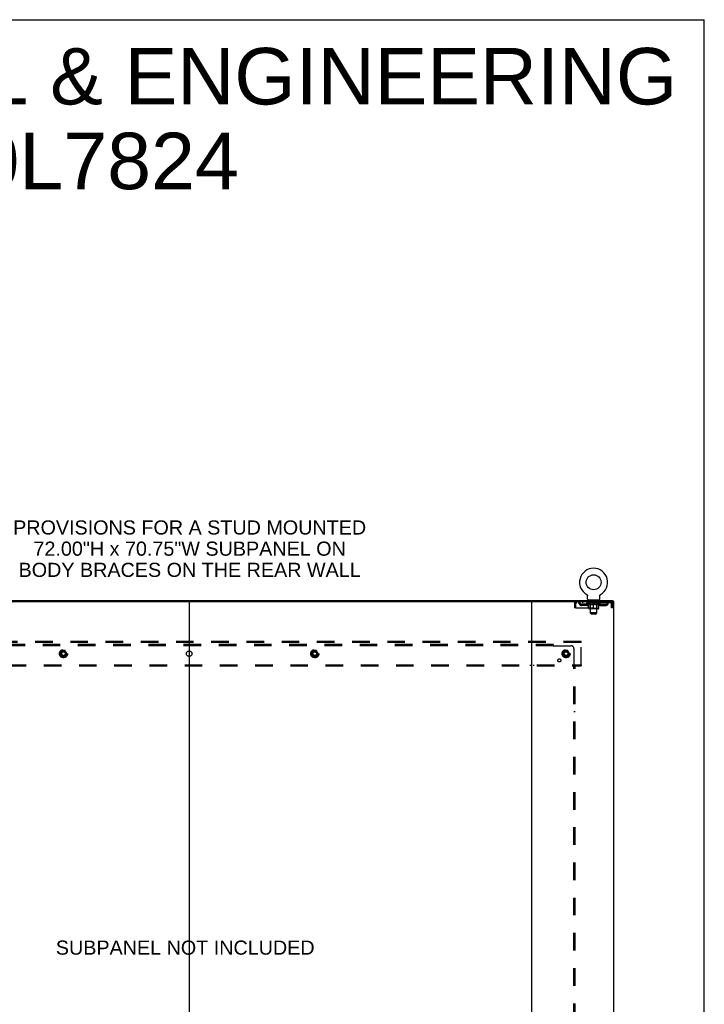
# Model space of a CAD drawing. Header units: inches. Extents: x 0 to 293, y 0 to 190.
# Tile 75 of 75: x 230 to 293, y 100 to 190. Entities that reach past the tile are written whole.
import ezdxf

# ---------------------------------------------------------------- set-up
doc = ezdxf.new("R2010")
doc.units = ezdxf.units.IN
doc.header["$LTSCALE"] = 16.12069
doc.header["$MEASUREMENT"] = 0
doc.linetypes.add('DOT', pattern=[0.2, 0.1, -0.1])
doc.linetypes.add('HIDDEN', pattern=[0.2, 0.1, -0.1])
doc.layers.get('0').update_dxf_attribs({"linetype": 'CONTINUOUS'})
for name, color, linetype in [('DEFAULT_2', 8, 'HIDDEN'), ('DIMENSIONS', 7, 'CONTINUOUS'), ('SUBPANEL', 7, 'CONTINUOUS')]:
    doc.layers.add(name, color=color, linetype=linetype)
doc.styles.get("Standard").update_dxf_attribs({"font": 'arial.ttf'})

msp = doc.modelspace()

# ---------------------------------------------------------------- linework, layer by layer
at = {"color": 7, "linetype": 'Continuous'}
for p, q in [((0, 189.655), (293.103, 189.655)), ((293.103, 0), (293.103, 189.655)), ((282.339, 137.027), (282.339, 137.027)), ((282.339, 137.027), (282.343, 137.025)), ((282.341, 137.026), (282.34, 137.027)), ((282.343, 137.025), (282.347, 137.022)), ((282.347, 137.022), (282.352, 137.019)), ((283.596, 137.019), (283.601, 137.022)), ((283.601, 137.022), (283.605, 137.025)), ((283.601, 137.022), (283.602, 137.023)), ((283.605, 137.025), (283.609, 137.027)), ((283.608, 137.027), (283.607, 137.026)), ((214.519, 136.385), (277.387, 136.385)), ((245.953, 136.385), (245.953, 56.593)), ((282.351, 137.019), (282.356, 137.016)), ((282.356, 137.016), (282.36, 137.013)), ((282.359, 137.013), (282.363, 137.01)), ((282.363, 137.01), (282.367, 137.006)), ((282.367, 137.006), (282.371, 137.003)), ((282.371, 137.003), (282.374, 136.999)), ((282.374, 136.999), (282.378, 136.995)), ((282.377, 136.995), (282.381, 136.991)), ((282.381, 136.991), (282.384, 136.987)), ((282.384, 136.987), (282.387, 136.983)), ((282.387, 136.983), (282.39, 136.979)), ((282.389, 136.979), (282.392, 136.974)), ((282.392, 136.974), (282.395, 136.97)), ((282.395, 136.97), (282.397, 136.965)), ((282.397, 136.965), (282.399, 136.961)), ((282.399, 136.961), (282.401, 136.956)), ((282.401, 136.956), (282.403, 136.951)), ((282.403, 136.951), (282.405, 136.947)), ((282.405, 136.947), (282.406, 136.942)), ((282.406, 136.942), (282.407, 136.937)), ((282.407, 136.937), (282.408, 136.932)), ((282.408, 136.932), (282.409, 136.927)), ((282.409, 136.927), (282.41, 136.922)), ((282.411, 136.907), (282.412, 136.902)), ((282.412, 136.588), (282.412, 136.902)), ((282.474, 136.519), (282.474, 136.489)), ((283.474, 136.519), (282.474, 136.519)), ((283.474, 136.519), (283.474, 136.489)), ((283.537, 136.917), (283.538, 136.922)), ((283.537, 136.588), (283.537, 136.902)), ((283.538, 136.922), (283.539, 136.927)), ((283.539, 136.927), (283.54, 136.932)), ((283.54, 136.932), (283.541, 136.937)), ((283.541, 136.937), (283.542, 136.942)), ((283.542, 136.942), (283.544, 136.947)), ((283.544, 136.947), (283.545, 136.951)), ((283.545, 136.951), (283.547, 136.956)), ((283.547, 136.956), (283.549, 136.961)), ((283.549, 136.961), (283.551, 136.965)), ((283.551, 136.965), (283.553, 136.97)), ((283.553, 136.97), (283.556, 136.974)), ((283.556, 136.974), (283.559, 136.979)), ((283.559, 136.979), (283.561, 136.983)), ((283.561, 136.983), (283.564, 136.987)), ((283.564, 136.987), (283.567, 136.991)), ((283.567, 136.991), (283.571, 136.995)), ((283.57, 136.995), (283.574, 136.999)), ((283.574, 136.999), (283.577, 137.003)), ((283.577, 137.003), (283.581, 137.006)), ((283.581, 137.006), (283.585, 137.01)), ((283.585, 137.01), (283.589, 137.013)), ((283.588, 137.013), (283.593, 137.016)), ((283.592, 137.016), (283.597, 137.019)), ((284.776, 136.385), (284.776, 136.489))]:
    msp.add_line(p, q, dxfattribs=at)
at = {"color": 3, "linetype": 'Continuous'}
for p, q in [((207.13, 136.489), (284.776, 136.489)), ((277.328, 56.593), (277.328, 136.385)), ((277.387, 136.385), (284.828, 136.385)), ((284.828, 56.593), (284.828, 136.385))]:
    msp.add_line(p, q, dxfattribs=at)
at = {"color": 7, "linetype": 'Continuous'}
for points in [[(282.41, 136.922), (282.411, 136.917), (282.411, 136.912), (282.411, 136.907)], [(283.537, 136.902), (283.537, 136.907), (283.537, 136.912), (283.537, 136.917)], [(283.537, 136.902), (283.537, 136.907), (283.537, 136.912)]]:
    msp.add_lwpolyline(points, dxfattribs=at)
msp.add_circle((282.974, 138.147), 0.688, dxfattribs=at)
for centre, radius, start, end in [((282.974, 138.147), 1.288, 299.50527, 240.49473), ((282.481, 136.588), 0.069, 180, 265), ((283.468, 136.588), 0.069, 275, 360)]:
    msp.add_arc(centre, radius, start, end, dxfattribs=at)
at = {"layer": 'DEFAULT_2', "color": 8, "linetype": 'HIDDEN'}
for p, q in [((282.346, 137.023), (282.347, 137.022)), ((283.609, 137.027), (283.609, 137.027)), ((281.224, 136.218), (281.224, 135.823)), ((281.224, 136.218), (281.328, 136.218)), ((281.328, 136.218), (281.328, 135.823)), ((281.358, 135.823), (281.358, 136.218)), ((281.391, 136.385), (281.391, 136.281)), ((284.557, 136.281), (281.391, 136.281)), ((281.859, 136.03), (281.859, 136.134)), ((282.342, 136.134), (281.859, 136.134)), ((281.943, 136.385), (281.943, 136.281)), ((282.109, 136.03), (282.109, 136.134)), ((282.341, 136.234), (282.341, 136.281)), ((283.607, 136.234), (282.341, 136.234)), ((282.5, 136.123), (282.341, 136.234)), ((282.35, 136.274), (282.35, 136.281)), ((282.359, 136.271), (282.359, 136.275)), ((282.359, 136.271), (283.589, 136.271)), ((282.368, 136.271), (282.368, 136.275)), ((282.369, 136.271), (282.369, 136.275)), ((282.379, 136.274), (282.379, 136.281)), ((282.395, 136.271), (282.395, 136.275)), ((282.397, 136.271), (282.397, 136.275)), ((282.426, 136.274), (282.426, 136.281)), ((282.44, 136.271), (282.44, 136.275)), ((282.443, 136.271), (282.443, 136.275)), ((282.647, 136.274), (282.446, 136.274)), ((282.489, 136.274), (282.489, 136.281)), ((282.49, 136.271), (282.49, 136.274)), ((282.491, 136.271), (282.491, 136.274)), ((282.494, 136.271), (282.494, 136.274)), ((282.5, 136.123), (282.511, 136.123)), ((282.501, 136.271), (282.501, 136.275)), ((282.501, 136.271), (282.501, 136.274)), ((282.505, 136.271), (282.505, 136.275)), ((282.508, 136.271), (282.508, 136.275)), ((282.511, 135.76), (282.511, 136.166)), ((282.512, 136.271), (282.512, 136.274)), ((282.527, 136.271), (282.527, 136.274)), ((282.537, 136.281), (282.537, 136.385)), ((282.545, 136.271), (282.545, 136.277)), ((282.545, 136.271), (282.545, 136.274)), ((282.566, 136.271), (282.566, 136.274)), ((282.567, 136.274), (282.567, 136.281)), ((282.571, 136.519), (282.571, 136.489)), ((282.577, 136.271), (282.577, 136.275)), ((282.581, 136.271), (282.581, 136.275)), ((282.59, 136.271), (282.59, 136.274)), ((282.601, 136.271), (282.601, 136.278)), ((282.609, 136.429), (282.609, 136.509)), ((282.617, 136.271), (282.617, 136.274)), ((282.679, 136.419), (282.619, 136.419)), ((282.62, 136.271), (282.62, 136.274)), ((282.647, 136.271), (282.647, 136.274)), ((282.714, 136.274), (282.652, 136.274)), ((282.653, 136.123), (282.833, 136.123)), ((282.657, 136.274), (282.657, 136.281)), ((282.661, 135.763), (282.661, 136.231)), ((282.664, 136.271), (282.664, 136.275)), ((282.669, 136.271), (282.669, 136.275)), ((282.674, 135.338), (282.674, 136.409)), ((282.675, 136.271), (282.675, 136.28)), ((282.679, 136.271), (282.679, 136.274)), ((282.69, 136.271), (282.69, 136.274)), ((282.714, 136.271), (282.714, 136.274)), ((282.789, 136.274), (282.73, 136.274)), ((282.75, 136.271), (282.75, 136.274)), ((282.757, 136.274), (282.757, 136.281)), ((282.761, 136.271), (282.761, 136.275)), ((282.764, 136.271), (282.764, 136.28)), ((282.766, 136.271), (282.766, 136.275)), ((282.774, 136.271), (282.774, 136.275)), ((282.789, 136.271), (282.789, 136.274)), ((282.87, 136.274), (282.815, 136.274)), ((282.828, 136.271), (282.828, 136.274)), ((282.86, 136.274), (282.937, 136.279)), ((282.864, 136.274), (282.864, 136.281)), ((282.865, 136.281), (282.864, 136.281)), ((282.865, 136.275), (282.865, 136.281)), ((282.865, 136.271), (282.865, 136.275)), ((282.868, 136.271), (282.868, 136.275)), ((282.87, 136.271), (282.87, 136.275)), ((282.87, 136.271), (282.87, 136.274)), ((282.905, 136.274), (282.97, 136.274)), ((282.911, 136.271), (282.911, 136.274)), ((282.916, 136.274), (282.916, 136.278)), ((282.937, 136.274), (282.937, 136.279)), ((282.953, 136.271), (282.953, 136.274)), ((282.971, 136.275), (282.971, 136.275)), ((282.971, 136.271), (282.971, 136.275)), ((282.971, 136.271), (282.971, 136.275)), ((282.974, 136.274), (282.974, 136.281)), ((282.974, 136.281), (283.088, 136.274)), ((282.974, 135.723), (282.974, 136.167)), ((282.977, 136.271), (282.977, 136.275)), ((282.977, 136.271), (282.977, 136.275)), ((282.977, 136.275), (282.977, 136.275)), ((282.995, 136.271), (282.995, 136.274)), ((282.995, 136.274), (283.043, 136.274)), ((283.038, 136.271), (283.038, 136.274)), ((283.078, 136.271), (283.078, 136.275)), ((283.079, 136.271), (283.079, 136.274)), ((283.079, 136.274), (283.133, 136.274)), ((283.08, 136.271), (283.08, 136.275)), ((283.083, 136.281), (283.084, 136.281)), ((283.083, 136.275), (283.083, 136.281)), ((283.083, 136.271), (283.083, 136.275)), ((283.084, 136.274), (283.084, 136.281)), ((283.115, 136.123), (283.295, 136.123)), ((283.12, 136.271), (283.12, 136.274)), ((283.159, 136.271), (283.159, 136.274)), ((283.159, 136.274), (283.218, 136.274)), ((283.174, 136.271), (283.174, 136.275)), ((283.182, 136.271), (283.182, 136.275)), ((283.185, 136.271), (283.185, 136.28)), ((283.187, 136.271), (283.187, 136.275)), ((283.191, 136.274), (283.191, 136.281)), ((283.198, 136.271), (283.198, 136.274)), ((283.234, 136.271), (283.234, 136.274)), ((283.234, 136.274), (283.296, 136.274)), ((283.258, 136.271), (283.258, 136.274)), ((283.329, 136.419), (283.269, 136.419)), ((283.269, 136.271), (283.269, 136.274)), ((283.273, 136.271), (283.273, 136.28)), ((283.274, 135.338), (283.274, 136.409)), ((283.279, 136.271), (283.279, 136.275)), ((283.284, 136.271), (283.284, 136.275)), ((283.287, 135.763), (283.287, 136.231)), ((283.291, 136.274), (283.291, 136.281)), ((283.301, 136.271), (283.301, 136.274)), ((283.301, 136.274), (283.502, 136.274)), ((283.328, 136.271), (283.328, 136.274)), ((283.331, 136.271), (283.331, 136.274)), ((283.339, 136.429), (283.339, 136.509)), ((283.347, 136.271), (283.347, 136.278)), ((283.358, 136.271), (283.358, 136.274)), ((283.367, 136.271), (283.367, 136.275)), ((283.371, 136.271), (283.371, 136.275)), ((283.377, 136.519), (283.377, 136.489)), ((283.381, 136.274), (283.381, 136.281)), ((283.383, 136.271), (283.383, 136.274)), ((283.403, 136.271), (283.403, 136.277)), ((283.403, 136.271), (283.403, 136.274)), ((283.412, 136.281), (283.412, 136.385)), ((283.421, 136.271), (283.421, 136.274)), ((283.436, 136.271), (283.436, 136.274)), ((283.438, 135.76), (283.438, 136.166)), ((283.438, 136.123), (283.448, 136.123)), ((283.44, 136.271), (283.44, 136.275)), ((283.443, 136.271), (283.443, 136.275)), ((283.447, 136.271), (283.447, 136.275)), ((283.447, 136.271), (283.447, 136.274)), ((283.448, 136.123), (283.607, 136.234)), ((283.454, 136.271), (283.454, 136.274)), ((283.457, 136.271), (283.457, 136.274)), ((283.458, 136.271), (283.458, 136.274)), ((283.459, 136.274), (283.459, 136.281)), ((283.505, 136.271), (283.505, 136.275)), ((283.508, 136.271), (283.508, 136.275)), ((283.522, 136.274), (283.522, 136.281)), ((283.551, 136.271), (283.551, 136.275)), ((283.553, 136.271), (283.553, 136.275)), ((283.569, 136.274), (283.569, 136.281)), ((283.579, 136.271), (283.579, 136.275)), ((283.58, 136.271), (283.58, 136.275)), ((283.589, 136.271), (283.589, 136.275)), ((283.598, 136.274), (283.598, 136.281)), ((283.606, 136.134), (284.089, 136.134)), ((283.607, 136.234), (283.607, 136.281)), ((283.839, 136.03), (283.839, 136.134)), ((284.005, 136.385), (284.005, 136.281)), ((284.089, 136.03), (284.089, 136.134)), ((284.557, 136.385), (284.557, 136.281)), ((284.585, 136.232), (284.59, 136.218)), ((284.59, 136.218), (284.59, 135.823)), ((284.724, 136.218), (284.62, 136.218)), ((284.62, 135.823), (284.62, 136.218)), ((284.724, 135.823), (284.724, 136.218)), ((281.328, 135.823), (281.224, 135.823)), ((281.358, 135.823), (284.59, 135.823)), ((282.342, 136.03), (281.859, 136.03)), ((283.4, 135.723), (282.548, 135.723)), ((282.661, 135.763), (282.621, 135.723)), ((283.287, 135.763), (282.661, 135.763)), ((283.274, 135.338), (282.674, 135.338)), ((282.743, 135.269), (282.674, 135.338)), ((282.743, 135.269), (283.205, 135.269)), ((283.205, 135.269), (283.274, 135.338)), ((283.287, 135.763), (283.327, 135.723)), ((283.606, 136.03), (284.089, 136.03)), ((284.724, 135.823), (284.62, 135.823)), ((281.828, 132.739), (210.078, 132.739)), ((281.828, 132.635), (210.078, 132.635)), ((245.803, 132.739), (245.803, 132.635)), ((246.103, 132.635), (246.103, 132.739)), ((277.178, 132.739), (277.178, 132.635)), ((277.478, 132.739), (277.478, 132.635)), ((281.828, 132.635), (281.828, 132.739)), ((281.828, 130.593), (281.828, 132.635)), ((234.29, 131.887), (234.135, 131.619)), ((234.607, 131.892), (234.299, 131.892)), ((234.771, 131.619), (234.616, 131.887)), ((257.29, 131.887), (257.135, 131.619)), ((257.607, 131.892), (257.299, 131.892)), ((257.771, 131.619), (257.616, 131.887)), ((280.29, 131.887), (280.135, 131.619)), ((280.607, 131.892), (280.299, 131.892)), ((280.771, 131.619), (280.616, 131.887)), ((234.135, 131.609), (234.29, 131.342)), ((234.607, 131.337), (234.299, 131.337)), ((234.616, 131.342), (234.771, 131.609)), ((257.135, 131.609), (257.29, 131.342)), ((257.607, 131.337), (257.299, 131.337)), ((257.616, 131.342), (257.771, 131.609)), ((280.135, 131.609), (280.29, 131.342)), ((280.607, 131.337), (280.299, 131.337)), ((280.616, 131.342), (280.771, 131.609)), ((210.078, 130.593), (281.828, 130.593)), ((210.078, 130.489), (281.828, 130.489)), ((245.803, 130.593), (245.803, 130.489)), ((246.103, 130.593), (246.103, 130.489)), ((277.178, 130.593), (277.178, 130.489)), ((277.478, 130.593), (277.478, 130.489)), ((281.828, 130.593), (281.828, 130.489))]:
    msp.add_line(p, q, dxfattribs=at)
for points in [[(281.391, 136.385), (281.389, 136.384), (281.386, 136.381), (281.384, 136.376), (281.382, 136.369), (281.379, 136.36), (281.377, 136.349), (281.375, 136.336), (281.372, 136.322), (281.37, 136.307), (281.367, 136.291), (281.365, 136.273), (281.363, 136.255), (281.36, 136.237), (281.358, 136.218)], [(281.391, 136.281), (281.389, 136.281), (281.386, 136.28), (281.384, 136.278), (281.382, 136.275), (281.379, 136.271), (281.377, 136.267), (281.375, 136.263), (281.372, 136.257), (281.37, 136.252), (281.367, 136.245), (281.365, 136.239), (281.363, 136.232), (281.358, 136.218)], [(282.66, 136.123), (282.636, 136.127), (282.611, 136.133), (282.586, 136.14), (282.561, 136.147), (282.536, 136.156), (282.511, 136.166)], [(282.511, 136.165), (282.535, 136.156), (282.559, 136.147), (282.583, 136.14), (282.606, 136.133), (282.63, 136.127), (282.653, 136.123)], [(282.974, 136.167), (282.948, 136.157), (282.922, 136.148), (282.897, 136.14), (282.872, 136.133), (282.848, 136.127), (282.823, 136.123)], [(282.833, 136.123), (282.856, 136.128), (282.879, 136.133), (282.903, 136.14), (282.926, 136.147), (282.95, 136.156), (282.974, 136.165)], [(283.125, 136.123), (283.1, 136.127), (283.075, 136.133), (283.05, 136.14), (283.025, 136.148), (283, 136.157), (282.974, 136.167)], [(282.974, 136.165), (282.998, 136.155), (283.022, 136.147), (283.046, 136.14), (283.069, 136.133), (283.092, 136.127), (283.115, 136.123)], [(283.438, 136.166), (283.412, 136.156), (283.386, 136.147), (283.361, 136.14), (283.337, 136.133), (283.312, 136.127), (283.288, 136.123)], [(283.295, 136.123), (283.319, 136.128), (283.342, 136.133), (283.366, 136.14), (283.389, 136.147), (283.413, 136.156), (283.438, 136.165)], [(284.562, 136.381), (284.559, 136.384), (284.557, 136.385)], [(284.569, 136.271), (284.566, 136.275), (284.564, 136.278), (284.562, 136.28), (284.559, 136.281), (284.557, 136.281)], [(284.562, 136.381), (284.564, 136.376), (284.566, 136.369), (284.569, 136.36), (284.571, 136.349), (284.574, 136.336), (284.576, 136.322), (284.578, 136.307), (284.581, 136.291), (284.583, 136.273), (284.585, 136.255), (284.588, 136.237), (284.59, 136.218)], [(284.569, 136.271), (284.571, 136.267), (284.574, 136.263), (284.576, 136.257), (284.578, 136.252), (284.581, 136.245), (284.583, 136.239), (284.585, 136.232)]]:
    msp.add_lwpolyline(points, dxfattribs=at)
for centre, radius in [((234.453, 131.614), 0.372), ((234.453, 131.614), 0.356), ((234.453, 131.614), 0.312), ((234.453, 131.614), 0.204), ((234.453, 131.614), 0.188), ((234.453, 131.614), 0.183), ((234.453, 131.614), 0.165), ((257.453, 131.614), 0.372), ((257.453, 131.614), 0.356), ((257.453, 131.614), 0.312), ((257.453, 131.614), 0.204), ((257.453, 131.614), 0.188), ((257.453, 131.614), 0.183), ((257.453, 131.614), 0.165), ((280.453, 131.614), 0.372), ((280.453, 131.614), 0.356), ((280.453, 131.614), 0.312), ((280.453, 131.614), 0.204), ((280.453, 131.614), 0.188), ((280.453, 131.614), 0.183), ((280.453, 131.614), 0.165)]:
    msp.add_circle(centre, radius, dxfattribs=at)
at = {"layer": 'DEFAULT_2', "color": 8, "linetype": 'DOT'}
for centre in [(234.453, 131.614), (257.453, 131.614), (280.453, 131.614)]:
    msp.add_circle(centre, 0.17, dxfattribs=at)
at = {"layer": 'DEFAULT_2', "color": 8, "linetype": 'HIDDEN'}
for centre, radius, start, end in [((281.391, 136.218), 0.167, 90, 180), ((281.391, 136.218), 0.063, 90, 180), ((281.57, 136.218), 0.167, 8.07163, 90), ((281.571, 136.219), 0.0625, 7.98631, 90), ((281.859, 136.259), 0.229, 187.98631, 270), ((281.859, 136.259), 0.125, 188.07163, 270), ((282.342, 136.259), 0.125, 270, 351.92837), ((282.342, 136.259), 0.229, 270, 352.01369), ((282.632, 136.218), 0.167, 90, 171.92837), ((282.481, 136.588), 0.069, 265, 270), ((282.631, 136.219), 0.0625, 90, 172.01369), ((282.599, 136.509), 0.01, 0, 90), ((282.619, 136.429), 0.01, 180, 270), ((282.621, 136.231), 0.0398, 0, 90), ((282.664, 136.409), 0.01, 0, 90), ((283.284, 136.409), 0.01, 90, 180), ((283.327, 136.231), 0.0398, 90, 180), ((283.317, 136.218), 0.167, 8.07163, 90), ((283.317, 136.219), 0.0625, 7.98631, 90), ((283.329, 136.429), 0.01, 270, 360), ((283.349, 136.509), 0.01, 90, 180), ((283.606, 136.259), 0.229, 187.98631, 270), ((283.468, 136.588), 0.069, 270, 275), ((283.606, 136.259), 0.125, 188.07163, 270), ((284.089, 136.259), 0.125, 270, 351.92837), ((284.089, 136.259), 0.229, 270, 352.01369), ((284.378, 136.218), 0.167, 90, 171.92837), ((284.377, 136.219), 0.0625, 90, 172.01369), ((284.557, 136.218), 0.167, 0, 90), ((284.557, 136.218), 0.063, 0, 90), ((282.548, 135.76), 0.0371, 180, 270), ((283.4, 135.76), 0.0371, 270, 360), ((234.144, 131.614), 0.01, 150.01268, 209.98829), ((234.299, 131.882), 0.01, 90.01235, 149.98915), ((234.607, 131.882), 0.01, 30.01204, 89.98872), ((234.762, 131.614), 0.01, 330.01268, 29.98829), ((257.144, 131.614), 0.01, 150.01268, 209.98829), ((257.299, 131.882), 0.01, 90.01235, 149.98915), ((257.607, 131.882), 0.01, 30.01204, 89.98872), ((257.762, 131.614), 0.01, 330.01268, 29.98829), ((280.144, 131.614), 0.01, 150.01268, 209.98829), ((280.299, 131.882), 0.01, 90.01235, 149.98915), ((280.607, 131.882), 0.01, 30.01204, 89.98872), ((280.762, 131.614), 0.01, 330.01268, 29.98829), ((234.299, 131.347), 0.01, 210.01204, 269.98872), ((234.607, 131.347), 0.01, 270.01235, 329.98915), ((257.299, 131.347), 0.01, 210.01204, 269.98872), ((257.607, 131.347), 0.01, 270.01235, 329.98915), ((280.299, 131.347), 0.01, 210.01204, 269.98872), ((280.607, 131.347), 0.01, 270.01235, 329.98915)]:
    msp.add_arc(centre, radius, start, end, dxfattribs=at)
for centre, major_axis, ratio, start_param, end_param in [((282.974, 136.281), (0.633, 0.007), 0.05963, 2.96643, 3.140963), ((282.321, 136.269), (0.198, 0), 0.060556, 0.430652, 1.470503), ((282.974, 136.281), (0.633, 0), 0.060556, -3.141593, -2.96706), ((282.321, 136.263), (0.198, 0.002), 0.05963, 1.376596, 1.469874), ((282.974, 136.281), (0.633, 0.013), 0.05688, 2.791345, 2.965878), ((282.297, 136.269), (0.198, 0.002), 0.05963, 0.25549, 1.295341), ((282.365, 136.269), (0.198, -0.002), 0.05963, 0.605815, 1.645666), ((282.974, 136.281), (0.633, -0.007), 0.05963, -2.96643, -2.791898), ((282.365, 136.263), (0.198, 0), 0.060556, 1.551758, 1.645036), ((282.297, 136.263), (0.198, 0.004), 0.05688, 1.20151, 1.294789), ((282.366, 136.265), (0.164, 0.002), 0.05963, 1.065228, 1.614276), ((282.347, 136.265), (0.164, 0.003), 0.05688, 0.890143, 1.43919), ((282.405, 136.265), (0.164, 0), 0.060556, 1.240391, 1.789438), ((282.974, 136.281), (0.633, 0.019), 0.052395, 2.616403, 2.790936), ((282.293, 136.269), (0.198, 0.004), 0.05688, 0.080405, 1.120256), ((282.428, 136.269), (0.198, -0.004), 0.05688, 0.7809, 1.820751), ((282.974, 136.281), (0.633, -0.013), 0.05688, -2.791345, -2.616812), ((282.428, 136.263), (0.198, -0.002), 0.05963, 1.72692, 1.820198), ((282.293, 136.263), (0.198, 0.006), 0.052395, 1.026568, 1.119847), ((282.346, 136.265), (0.164, 0.005), 0.052395, 0.715201, 1.264248), ((282.46, 136.265), (0.164, -0.002), 0.05963, 1.415553, 1.9646), ((282.974, 136.281), (0.633, 0.025), 0.046319, 2.441654, 2.616187), ((282.507, 136.269), (0.198, -0.006), 0.052395, 0.955842, 1.995693), ((282.974, 136.281), (0.633, -0.019), 0.052395, -2.616403, -2.44187), ((282.31, 136.269), (0.198, 0.006), 0.052395, -0.094537, 0.945314), ((282.507, 136.263), (0.198, -0.004), 0.05688, 1.902006, 1.995284), ((282.31, 136.263), (0.198, 0.008), 0.046319, 0.851819, 0.945098), ((282.364, 136.265), (0.164, 0.006), 0.046319, 0.540452, 1.089499), ((282.531, 136.265), (0.164, -0.003), 0.05688, 1.590638, 2.139686), ((282.974, 136.281), (0.633, 0.029), 0.038841, 2.267123, 2.441656), ((282.6, 136.269), (0.198, -0.008), 0.046319, 1.130591, 2.170442), ((282.347, 136.269), (0.198, 0.008), 0.046319, -0.269286, 0.770565), ((282.974, 136.281), (0.633, -0.025), 0.046319, -2.441654, -2.267121), ((282.6, 136.263), (0.198, -0.006), 0.052395, 2.076947, 2.170226), ((282.347, 136.263), (0.198, 0.009), 0.038841, 0.677289, 0.770567), ((282.401, 136.265), (0.164, 0.008), 0.038841, 0.365921, 0.914969), ((282.616, 136.265), (0.164, -0.005), 0.052395, 1.76558, 2.314627), ((282.974, 136.281), (0.633, 0.033), 0.030195, 2.09281, 2.267343), ((282.705, 136.269), (0.198, -0.009), 0.038841, 1.305122, 2.344973), ((282.403, 136.269), (0.198, 0.009), 0.038841, -0.443817, 0.596034), ((282.974, 136.281), (0.633, -0.029), 0.038841, -2.267123, -2.092591), ((282.705, 136.263), (0.198, -0.008), 0.046319, 2.251696, 2.344975), ((282.403, 136.263), (0.198, 0.01), 0.030195, 0.502975, 0.596254), ((282.456, 136.265), (0.164, 0.009), 0.030195, 0.191608, 0.740655), ((282.711, 136.265), (0.164, -0.006), 0.046319, 1.940329, 2.489376), ((282.477, 136.269), (0.198, 0.01), 0.030195, -0.61813, 0.421721), ((282.974, 136.281), (0.633, 0.036), 0.020645, 1.918687, 2.09322), ((282.818, 136.269), (0.198, -0.01), 0.030195, 1.479435, 2.519286), ((282.974, 136.281), (0.633, -0.033), 0.030195, -2.09281, -1.918277), ((282.818, 136.263), (0.198, -0.009), 0.038841, 2.426227, 2.519505), ((282.477, 136.263), (0.198, 0.011), 0.020645, 0.328852, 0.422131), ((282.526, 136.265), (0.164, 0.009), 0.020645, 0.017485, 0.566532), ((282.815, 136.265), (0.164, -0.008), 0.038841, 2.11486, 2.663907), ((282.565, 136.269), (0.198, 0.011), 0.020645, -0.792253, 0.247598), ((282.974, 136.281), (0.633, 0.038), 0.010478, 1.744704, 1.919237), ((282.936, 136.269), (0.198, -0.011), 0.020645, 1.653558, 2.693409), ((282.974, 136.281), (0.633, -0.036), 0.020645, -1.918687, -1.744154), ((282.936, 136.263), (0.198, -0.01), 0.030195, 2.60054, 2.693819), ((282.565, 136.263), (0.198, 0.012), 0.010478, 0.154869, 0.248148), ((282.609, 136.265), (0.164, 0.01), 0.010478, 6.126688, 6.675735), ((282.923, 136.265), (0.164, -0.009), 0.030195, 2.289173, 2.83822), ((282.666, 136.269), (0.198, 0.012), 0.010478, -0.966236, -0.000846), ((283.055, 136.269), (0.198, -0.012), 0.010478, 1.827541, 2.867392), ((282.974, 136.281), (0.633, -0.038), 0.010478, -1.744704, -1.570171), ((283.055, 136.263), (0.198, -0.011), 0.020645, 2.774664, 2.867942), ((283.033, 136.265), (0.164, -0.009), 0.020645, 2.463296, 3.012344), ((282.893, 136.269), (0.198, 0.012), 0.010478, 0.274201, 1.314052), ((282.807, 136.265), (0.164, 0.01), 0.010478, -0.000298, 0.504314), ((282.777, 136.263), (0.198, 0.012), 0.010478, 0.192946, 0.399283), ((282.974, 136.281), (0.633, 0.038), 0.010478, -1.578586, -1.396888), ((283.171, 136.263), (0.198, -0.012), 0.010478, 2.948646, 3.041925), ((283.141, 136.265), (0.164, -0.01), 0.010478, 2.637279, 3.142076), ((283.012, 136.269), (0.198, 0.011), 0.020645, 0.448184, 1.488034), ((282.915, 136.265), (0.164, 0.009), 0.020645, 0.129249, 0.678296), ((282.893, 136.263), (0.198, 0.011), 0.020645, 0.273651, 0.366929), ((283.282, 136.269), (0.198, -0.012), 0.010478, -3.140747, -2.175357), ((282.974, 136.281), (0.633, 0.036), 0.020645, -1.397439, -1.222906), ((282.974, 136.281), (0.633, -0.038), 0.010478, 1.222355, 1.396888), ((283.13, 136.269), (0.198, 0.01), 0.030195, 0.622307, 1.662158), ((283.025, 136.265), (0.164, 0.009), 0.030195, 0.303372, 0.852419), ((283.339, 136.265), (0.164, -0.01), 0.010478, 2.749043, 3.29809), ((283.383, 136.269), (0.198, -0.011), 0.020645, 2.893995, 3.933846), ((283.012, 136.263), (0.198, 0.01), 0.030195, 0.447774, 0.541052), ((283.383, 136.263), (0.198, -0.012), 0.010478, 2.893445, 2.986723), ((283.243, 136.269), (0.198, 0.009), 0.038841, 0.79662, 1.836471), ((282.974, 136.281), (0.633, 0.033), 0.030195, -1.223315, -1.048783), ((282.974, 136.281), (0.633, -0.036), 0.020645, 1.048373, 1.222906), ((283.133, 136.265), (0.164, 0.008), 0.038841, 0.477686, 1.026733), ((283.422, 136.265), (0.164, -0.009), 0.020645, 2.57506, 3.124108), ((283.471, 136.269), (0.198, -0.01), 0.030195, 2.719872, 3.759723), ((283.348, 136.269), (0.198, 0.008), 0.046319, 0.971151, 2.011002), ((283.13, 136.263), (0.198, 0.009), 0.038841, 0.622087, 0.715366), ((283.471, 136.263), (0.198, -0.011), 0.020645, 2.719462, 2.812741), ((282.974, 136.281), (0.633, 0.029), 0.038841, -1.049002, -0.874469), ((282.974, 136.281), (0.633, -0.033), 0.030195, 0.87425, 1.048783), ((283.237, 136.265), (0.164, 0.006), 0.046319, 0.652216, 1.201263), ((283.441, 136.269), (0.198, 0.006), 0.052395, 1.1459, 2.185751), ((283.492, 136.265), (0.164, -0.009), 0.030195, 2.400937, 2.949985), ((283.545, 136.269), (0.198, -0.009), 0.038841, 2.545558, 3.585409), ((283.332, 136.265), (0.164, 0.005), 0.052395, 0.826965, 1.376012), ((283.243, 136.263), (0.198, 0.008), 0.046319, 0.796618, 0.889896), ((283.545, 136.263), (0.198, -0.01), 0.030195, 2.545339, 2.638617), ((283.52, 136.269), (0.198, 0.004), 0.05688, 1.320842, 2.360692), ((282.974, 136.281), (0.633, 0.025), 0.046319, -0.874471, -0.699939), ((282.974, 136.281), (0.633, -0.029), 0.038841, 0.699936, 0.874469), ((283.601, 136.269), (0.198, -0.008), 0.046319, 2.371028, 3.410879), ((283.547, 136.265), (0.164, -0.008), 0.038841, 2.226624, 2.775671), ((283.583, 136.269), (0.198, 0.002), 0.05963, 1.495927, 2.535778), ((283.417, 136.265), (0.164, 0.003), 0.05688, 1.001907, 1.550954), ((283.638, 136.269), (0.198, -0.006), 0.052395, 2.196279, 3.23613), ((283.348, 136.263), (0.198, 0.006), 0.052395, 0.971367, 1.064645), ((283.584, 136.265), (0.164, -0.006), 0.046319, 2.052093, 2.601141), ((283.627, 136.269), (0.198, 0), 0.060556, 1.671089, 2.71094), ((283.601, 136.263), (0.198, -0.009), 0.038841, 2.371026, 2.464304), ((283.655, 136.269), (0.198, -0.004), 0.05688, 2.021337, 3.061188), ((282.974, 136.281), (0.633, 0.019), 0.052395, -0.699723, -0.52519), ((282.974, 136.281), (0.633, -0.025), 0.046319, 0.525406, 0.699939), ((283.651, 136.269), (0.198, -0.002), 0.05963, 1.846251, 2.886102), ((283.488, 136.265), (0.164, 0.002), 0.05963, 1.176993, 1.72604), ((283.602, 136.265), (0.164, -0.005), 0.052395, 1.877344, 2.426392), ((283.544, 136.265), (0.164, 0), 0.060556, 1.352155, 1.901202), ((283.602, 136.265), (0.164, -0.003), 0.05688, 1.702402, 2.25145), ((283.582, 136.265), (0.164, -0.002), 0.05963, 1.527317, 2.076364), ((283.441, 136.263), (0.198, 0.004), 0.05688, 1.146309, 1.239587), ((283.638, 136.263), (0.198, -0.008), 0.046319, 2.196495, 2.289773), ((282.974, 136.281), (0.633, 0.013), 0.05688, -0.524781, -0.350248), ((282.974, 136.281), (0.633, -0.019), 0.052395, 0.350657, 0.52519), ((283.52, 136.263), (0.198, 0.002), 0.05963, 1.321394, 1.414673), ((283.655, 136.263), (0.198, -0.006), 0.052395, 2.021746, 2.115024), ((282.974, 136.281), (0.633, 0.007), 0.05963, -0.349695, -0.175162), ((282.974, 136.281), (0.633, -0.013), 0.05688, 0.175715, 0.350248), ((283.583, 136.263), (0.198, 0), 0.060556, 1.496556, 1.589835), ((283.651, 136.263), (0.198, -0.004), 0.05688, 1.846804, 1.940083), ((283.627, 136.263), (0.198, -0.002), 0.05963, 1.671719, 1.764997), ((282.974, 136.281), (0.633, 0), 0.060556, -0.174533, 0), ((282.974, 136.281), (0.633, -0.007), 0.05963, 0.000629, 0.175162)]:
    msp.add_ellipse(centre, major_axis=major_axis, ratio=ratio, start_param=start_param, end_param=end_param, dxfattribs=at)
at = {"layer": 'SUBPANEL', "color": 8, "linetype": 'HIDDEN'}
for p, q in [((279.297, 132.458), (212.609, 132.458)), ((279.297, 132.333), (212.609, 132.333)), ((275.172, 132.333), (275.172, 132.458)), ((279.297, 132.292), (279.297, 132.458)), ((279.332, 132.333), (280.922, 132.333)), ((281.172, 132.083), (281.172, 130.493)), ((281.131, 130.458), (281.297, 130.458)), ((281.172, 62.52), (281.172, 130.458)), ((281.19, 130.475), (281.183, 130.482)), ((281.297, 62.52), (281.297, 130.458)), ((281.172, 126.333), (281.297, 126.333))]:
    msp.add_line(p, q, dxfattribs=at)
for points in [[(279.297, 132.371), (279.299, 132.369), (279.3, 132.367), (279.302, 132.364), (279.304, 132.362), (279.306, 132.36), (279.307, 132.358), (279.309, 132.357), (279.31, 132.355), (279.312, 132.353), (279.314, 132.352), (279.319, 132.346)], [(279.297, 132.292), (279.299, 132.293), (279.301, 132.294), (279.302, 132.295), (279.304, 132.296), (279.306, 132.297), (279.308, 132.298), (279.309, 132.3), (279.311, 132.302), (279.312, 132.303), (279.314, 132.305), (279.315, 132.307), (279.317, 132.31), (279.318, 132.312), (279.32, 132.314)], [(279.319, 132.346), (279.321, 132.344), (279.323, 132.342), (279.325, 132.34), (279.327, 132.338), (279.329, 132.336), (279.331, 132.335), (279.332, 132.333)], [(279.32, 132.314), (279.323, 132.319), (279.324, 132.322), (279.326, 132.324), (279.327, 132.327), (279.329, 132.329), (279.331, 132.331), (279.332, 132.333)], [(281.131, 130.458), (281.132, 130.46), (281.133, 130.462), (281.133, 130.464), (281.135, 130.465), (281.136, 130.467), (281.137, 130.469), (281.139, 130.47), (281.141, 130.472), (281.142, 130.473), (281.144, 130.475), (281.146, 130.476), (281.148, 130.478), (281.151, 130.479), (281.153, 130.481), (281.158, 130.484)], [(281.158, 130.484), (281.161, 130.485), (281.163, 130.487), (281.166, 130.488), (281.168, 130.49), (281.17, 130.492), (281.172, 130.493)], [(281.183, 130.482), (281.181, 130.484), (281.179, 130.486), (281.177, 130.488), (281.175, 130.49), (281.173, 130.492), (281.172, 130.493)], [(281.21, 130.458), (281.208, 130.46), (281.206, 130.461), (281.203, 130.463), (281.201, 130.465), (281.199, 130.467), (281.197, 130.468), (281.196, 130.47), (281.194, 130.472), (281.192, 130.473), (281.19, 130.475)]]:
    msp.add_lwpolyline(points, dxfattribs=at)
for centre, radius in [((234.453, 131.614), 0.25), ((245.953, 131.614), 0.25), ((257.453, 131.614), 0.25), ((280.453, 131.614), 0.25), ((279.834, 130.995), 0.141)]:
    msp.add_circle(centre, radius, dxfattribs=at)
msp.add_arc((280.922, 132.083), 0.25, 0, 90, dxfattribs=at)

# ---------------------------------------------------------------- texts
at = {"layer": 'DIMENSIONS', "color": 2, "linetype": 'Continuous', "attachment_point": 2, "line_spacing_factor": 0.9}
for s, insert, char_height, width in [('SAGINAW CONTROL & ENGINEERING\\PSCE-N80L7824', (225.199, 187.069), 5.17241, 130.6371), ('PROVISIONS FOR A STUD MOUNTED\\P72.00"H x 70.75"W SUBPANEL ON\\PBODY BRACES ON THE REAR WALL', (245.998, 143.813), 1.2931, 32.25067), ('SUBPANEL NOT INCLUDED', (245.593, 105.348), 1.2931, 23.64601)]:
    msp.add_mtext(s, dxfattribs=dict(at, insert=insert, char_height=char_height, width=width))

doc.saveas('drawing.dxf')
